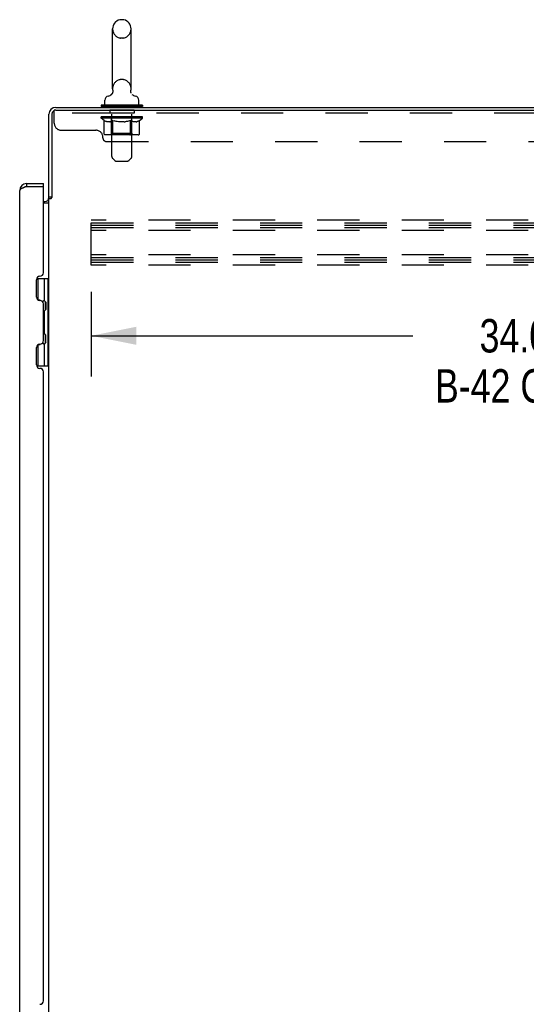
# Model space of a CAD drawing. Header units: inches. Extents: x 0 to 277, y 0 to 179.
# Tile 91 of 94: x 138 to 157, y 92 to 127. Entities that reach past the tile are written whole.
import ezdxf

# ---------------------------------------------------------------- set-up
doc = ezdxf.new("R2010")
doc.units = ezdxf.units.IN
doc.header["$LTSCALE"] = 15.20914
doc.header["$MEASUREMENT"] = 0
doc.linetypes.add('HIDDEN', pattern=[0.2, 0.1, -0.1])
doc.layers.get('0').update_dxf_attribs({"linetype": 'CONTINUOUS'})
for name, color, linetype in [('02___PRT_ALL_AXES', 7, 'CONTINUOUS'), ('DEFAULT_2', 8, 'HIDDEN'), ('DIMENSIONS', 7, 'CONTINUOUS')]:
    doc.layers.add(name, color=color, linetype=linetype)
doc.styles.get("Standard").update_dxf_attribs({"font": 'txt', "width": 0.8})
doc.dimstyles.new('DIMSTYLE_2', dxfattribs={"dimtxt": 1.203718, "dimasz": 1.626646, "dimexe": 0.09, "dimexo": 0.07, "dimgap": 0.037, "dimtad": 0, "dimtih": 1, "dimtoh": 1, "dimzin": 4, "dimdsep": 46, "dimtxsty": 'Standard', "dimblk": '_FILLED', "dimblk1": '_FILLED', "dimblk2": '_FILLED', "dimcen": 0.09, "dimadec": 0, "dimazin": 0, "dimtfac": 1, "dimtofl": 0, "dimtmove": 0, "dimatfit": 3, "dimldrblk": '_FILLED', "dimfxl": 0, "dimtolj": 1, "dimtzin": 4, "dimarcsym": 0})

# ---------------------------------------------------------------- blocks, each defined once
blk = doc.blocks.new('_FILLED')
at = {"color": 0, "linetype": 'ByBlock'}
blk.add_solid([(0, 0), (-1, 0.2), (-1, -0.2)], dxfattribs=at)
blk = doc.blocks.new('*D3')
at = {"layer": 'DIMENSIONS', "color": 2, "linetype": 'Continuous'}
for p, q in [((140.83, 117.273), (140.83, 114.219)), ((174.83, 117.273), (174.83, 114.219)), ((140.83, 115.683), (152.413, 115.683)), ((174.83, 115.683), (163.246, 115.683))]:
    blk.add_line(p, q, dxfattribs=at)
at = {"layer": 'DIMENSIONS', "color": 2, "linetype": 'Continuous', "xscale": 1.6266460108, "yscale": 1.6266460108, "zscale": 1.6266460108, "rotation": 180}
blk.add_blockref('_FILLED', (140.83, 115.683), dxfattribs=at)
at = {"layer": 'DIMENSIONS', "color": 2, "linetype": 'Continuous', "xscale": 1.6266460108, "yscale": 1.6266460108, "zscale": 1.6266460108}
blk.add_blockref('_FILLED', (174.83, 115.683), dxfattribs=at)
at = {"layer": 'DIMENSIONS', "color": 2, "linetype": 'Continuous', "insert": (157.83, 116.285), "char_height": 1.20372, "width": 11.55569, "attachment_point": 2, "line_spacing_factor": 0.9}
blk.add_mtext('34.00 S.S.\\PB-42 CHANNEL', dxfattribs=at)

msp = doc.modelspace()

# ---------------------------------------------------------------- linework, layer by layer
at = {"color": 7, "linetype": 'Continuous'}
for p, q in [((141.599, 124.589), (141.599, 126.749)), ((141.972, 127.079), (141.895, 127.079)), ((142.268, 124.589), (142.268, 126.749)), ((141.542, 124.367), (141.538, 124.364)), ((142.259, 124.497), (142.259, 124.503)), ((142.259, 124.485), (142.259, 124.491)), ((142.26, 124.473), (142.259, 124.479)), ((142.261, 124.52), (142.262, 124.525)), ((142.262, 124.462), (142.261, 124.468)), ((142.265, 124.451), (142.263, 124.456)), ((142.267, 124.445), (142.265, 124.451)), ((142.269, 124.439), (142.267, 124.445)), ((142.271, 124.434), (142.269, 124.44)), ((141.184, 123.997), (141.184, 123.955)), ((142.684, 123.997), (141.184, 123.997)), ((142.684, 123.955), (141.184, 123.955)), ((141.219, 123.955), (141.219, 123.919)), ((141.324, 124.017), (141.324, 124.173)), ((142.544, 124.017), (142.544, 124.173)), ((142.649, 123.955), (142.649, 123.919)), ((142.684, 123.997), (142.684, 123.955)), ((138.502, 121.169), (138.502, 121.065)), ((139.109, 121.065), (139.089, 121.065)), ((139.109, 121.065), (139.109, 121.169)), ((139.413, 120.679), (139.309, 120.679)), ((138.865, 117.744), (139.309, 117.744)), ((138.915, 116.975), (138.915, 117.744)), ((139.131, 117.744), (139.131, 116.955)), ((139.269, 117.744), (139.269, 114.595)), ((138.995, 116.967), (138.93, 116.967)), ((139.195, 116.891), (139.131, 116.955)), ((139.179, 116.613), (139.179, 116.907)), ((139.195, 116.891), (139.195, 116.629)), ((139.195, 116.629), (139.131, 116.565)), ((139.131, 116.565), (139.131, 115.774)), ((139.195, 115.71), (139.131, 115.774)), ((139.195, 115.448), (139.131, 115.384)), ((139.131, 115.384), (139.131, 114.595)), ((139.179, 115.432), (139.179, 115.726)), ((139.195, 115.448), (139.195, 115.71)), ((138.915, 114.595), (138.915, 115.364)), ((138.93, 115.372), (138.995, 115.372)), ((138.865, 114.595), (139.309, 114.595))]:
    msp.add_line(p, q, dxfattribs=at)
at = {"color": 3, "linetype": 'Continuous'}
for p, q in [((139.555, 123.919), (175.257, 123.919)), ((139.309, 120.666), (139.309, 123.673)), ((139.413, 123.672), (139.413, 120.668)), ((139.556, 123.815), (175.194, 123.815)), ((138.502, 121.065), (138.472, 121.055)), ((138.502, 121.169), (139.109, 121.169)), ((138.502, 121.065), (139.089, 121.065)), ((138.255, 58.916), (138.255, 120.923)), ((138.417, 121.034), (138.4, 121.027)), ((139.109, 117.954), (139.109, 121.045)), ((139.109, 120.523), (139.166, 120.523)), ((139.109, 120.471), (139.283, 120.471)), ((139.309, 59.212), (139.309, 120.627)), ((139.309, 120.627), (139.383, 120.627)), ((138.859, 117.079), (138.859, 117.706)), ((138.983, 117.83), (138.985, 117.83)), ((138.985, 116.955), (138.983, 116.955)), ((139.109, 115.508), (139.109, 116.831)), ((138.983, 115.384), (138.985, 115.384)), ((138.859, 114.633), (138.859, 115.26)), ((138.985, 114.509), (138.983, 114.509)), ((139.109, 91.704), (139.109, 114.385))]:
    msp.add_line(p, q, dxfattribs=at)
at = {"color": 7, "linetype": 'Continuous'}
for points in [[(141.606, 124.525), (141.607, 124.52), (141.607, 124.514), (141.608, 124.509), (141.608, 124.503), (141.609, 124.497), (141.609, 124.491), (141.608, 124.485), (141.608, 124.479), (141.607, 124.474), (141.606, 124.468), (141.605, 124.462), (141.604, 124.456), (141.602, 124.451), (141.601, 124.445), (141.599, 124.44), (141.596, 124.434), (141.594, 124.429), (141.592, 124.424), (141.589, 124.419), (141.586, 124.414), (141.583, 124.409), (141.579, 124.404), (141.576, 124.399), (141.572, 124.395), (141.568, 124.39), (141.565, 124.386), (141.56, 124.382), (141.556, 124.378), (141.552, 124.374), (141.547, 124.37), (141.542, 124.367)], [(142.259, 124.508), (142.26, 124.514), (142.261, 124.52)], [(142.263, 124.456), (142.262, 124.462), (142.261, 124.468), (142.26, 124.473), (142.259, 124.479), (142.259, 124.485), (142.259, 124.491), (142.259, 124.497), (142.259, 124.503), (142.259, 124.508), (142.26, 124.514), (142.261, 124.52)]]:
    msp.add_lwpolyline(points, dxfattribs=at)
at = {"color": 3, "linetype": 'Continuous'}
for points in [[(138.472, 121.055), (138.457, 121.049), (138.443, 121.044), (138.428, 121.038), (138.417, 121.034)], [(138.4, 121.027), (138.387, 121.022), (138.374, 121.016), (138.362, 121.011), (138.35, 121.005), (138.338, 121), (138.327, 120.994), (138.317, 120.989), (138.308, 120.983), (138.299, 120.978), (138.291, 120.972), (138.283, 120.967), (138.277, 120.961), (138.271, 120.956), (138.266, 120.95), (138.262, 120.945), (138.259, 120.939), (138.257, 120.934), (138.256, 120.928), (138.255, 120.923)], [(139.283, 120.471), (139.283, 120.473), (139.283, 120.475), (139.283, 120.476), (139.284, 120.478), (139.284, 120.48), (139.285, 120.481), (139.286, 120.482), (139.287, 120.484), (139.288, 120.485), (139.29, 120.487), (139.291, 120.488), (139.293, 120.489), (139.295, 120.49)], [(139.295, 120.49), (139.299, 120.493), (139.3, 120.494), (139.302, 120.496), (139.304, 120.497), (139.305, 120.498), (139.307, 120.5), (139.308, 120.501), (139.308, 120.503), (139.309, 120.504), (139.309, 120.505)], [(139.383, 120.627), (139.385, 120.629), (139.387, 120.63), (139.389, 120.632), (139.39, 120.633), (139.392, 120.635), (139.393, 120.636), (139.394, 120.638), (139.395, 120.639), (139.396, 120.64), (139.397, 120.642), (139.398, 120.643), (139.398, 120.644), (139.399, 120.646)], [(139.399, 120.646), (139.401, 120.65), (139.402, 120.651), (139.403, 120.653), (139.404, 120.655), (139.405, 120.656), (139.406, 120.658), (139.407, 120.66), (139.408, 120.662), (139.41, 120.664), (139.411, 120.666), (139.413, 120.668)]]:
    msp.add_lwpolyline(points, dxfattribs=at)
at = {"color": 7, "linetype": 'Continuous'}
for centre, radius, start, end in [((141.934, 126.749), 0.334, 102.4284, 180), ((141.895, 126.922), 0.157, 90, 102.4284), ((141.972, 126.922), 0.157, 77.5716, 90), ((141.934, 126.749), 0.334, 0, 77.5716), ((141.481, 124.173), 0.157, 101.6478, 180), ((141.397, 124.578), 0.257, 281.6478, 311.9717), ((141.934, 124.589), 0.334, 180, 191.0697), ((141.934, 124.589), 0.334, 348.9303, 360), ((142.47, 124.578), 0.257, 228.0281, 258.3522), ((142.387, 124.173), 0.157, 0, 78.3522), ((141.344, 124.017), 0.02, 180, 270), ((142.524, 124.017), 0.02, 270, 360), ((138.502, 120.923), 0.142, 90, 131.3832), ((138.509, 120.915), 0.15, 96.8595, 128.0665), ((139.195, 116.863), 0.116, 122.8419, 159.6433), ((139.195, 116.657), 0.116, 222.7197, 237.1581), ((138.659, 116.39), 0.472, 0, 17.6919), ((138.659, 115.949), 0.472, 342.3081, 360), ((139.195, 115.682), 0.116, 122.8419, 137.2803), ((139.195, 115.476), 0.116, 200.3542, 237.1581)]:
    msp.add_arc(centre, radius, start, end, dxfattribs=at)
at = {"color": 3, "linetype": 'Continuous'}
for centre, radius, start, end in [((139.555, 123.673), 0.246, 90, 180), ((139.556, 123.672), 0.143, 90, 180), ((138.502, 120.923), 0.246, 90, 180), ((139.089, 121.045), 0.02, 0, 90), ((139.166, 120.666), 0.142, 270, 360), ((138.985, 117.954), 0.124, 270, 359.9999), ((138.983, 117.706), 0.124, 90, 180), ((138.983, 117.079), 0.124, 180, 270), ((138.985, 116.831), 0.124, 360, 90), ((138.983, 115.26), 0.124, 90, 180), ((138.985, 115.508), 0.124, 270, 359.9999), ((138.983, 114.633), 0.124, 180, 270), ((138.985, 114.385), 0.124, 360, 90), ((138.985, 91.704), 0.124, 270, 359.9999)]:
    msp.add_arc(centre, radius, start, end, dxfattribs=at)
at = {"layer": '02___PRT_ALL_AXES', "color": 8, "linetype": 'HIDDEN'}
for p, q in [((141.501, 123.815), (141.501, 123.711)), ((142.376, 123.815), (141.501, 123.815)), ((142.376, 123.711), (141.501, 123.711)), ((142.376, 123.815), (142.376, 123.711))]:
    msp.add_line(p, q, dxfattribs=at)
at = {"layer": 'DEFAULT_2', "color": 8, "linetype": 'HIDDEN'}
for p, q in [((141.972, 126.419), (141.895, 126.419)), ((141.972, 124.919), (141.895, 124.919)), ((141.529, 123.997), (141.529, 123.919)), ((141.569, 122.152), (141.569, 123.967)), ((142.299, 122.152), (142.299, 123.967)), ((142.339, 123.997), (142.339, 123.919)), ((139.501, 123.345), (139.501, 123.815)), ((139.556, 123.815), (139.501, 123.815)), ((175.126, 123.711), (139.501, 123.711)), ((141.19, 123.523), (141.19, 123.57)), ((141.19, 123.569), (141.547, 123.569)), ((141.191, 123.569), (141.191, 123.575)), ((141.332, 123.573), (141.191, 123.575)), ((141.201, 123.57), (141.201, 123.577)), ((141.212, 123.566), (141.212, 123.57)), ((141.212, 123.566), (142.655, 123.566)), ((141.222, 123.566), (141.222, 123.57)), ((141.224, 123.566), (141.224, 123.57)), ((141.235, 123.57), (141.235, 123.577)), ((141.254, 123.566), (141.254, 123.57)), ((141.257, 123.566), (141.257, 123.57)), ((141.29, 123.57), (141.29, 123.577)), ((141.307, 123.566), (141.307, 123.57)), ((141.31, 123.566), (141.31, 123.57)), ((141.332, 123.569), (141.332, 123.573)), ((141.364, 123.57), (141.364, 123.577)), ((141.365, 123.566), (141.365, 123.569)), ((141.366, 123.566), (141.366, 123.569)), ((141.369, 123.566), (141.369, 123.569)), ((141.379, 123.566), (141.379, 123.57)), ((141.379, 123.566), (141.379, 123.569)), ((141.383, 123.566), (141.383, 123.57)), ((141.386, 123.566), (141.386, 123.571)), ((141.39, 123.566), (141.39, 123.569)), ((141.409, 123.566), (141.409, 123.569)), ((141.427, 123.566), (141.427, 123.569)), ((141.43, 123.566), (141.43, 123.573)), ((141.456, 123.57), (141.456, 123.577)), ((141.456, 123.566), (141.456, 123.569)), ((141.467, 123.566), (141.467, 123.57)), ((141.472, 123.566), (141.472, 123.57)), ((141.48, 123.566), (141.48, 123.569)), ((141.496, 123.566), (141.496, 123.574)), ((141.517, 123.566), (141.517, 123.569)), ((141.519, 123.566), (141.519, 123.569)), ((141.547, 123.566), (141.547, 123.569)), ((141.625, 123.569), (141.559, 123.569)), ((141.562, 123.57), (141.562, 123.577)), ((141.57, 123.566), (141.57, 123.57)), ((141.576, 123.566), (141.576, 123.57)), ((141.582, 123.566), (141.582, 123.576)), ((141.59, 123.566), (141.59, 123.569)), ((141.601, 123.566), (141.601, 123.569)), ((141.625, 123.566), (141.625, 123.569)), ((141.713, 123.569), (141.65, 123.569)), ((141.674, 123.566), (141.674, 123.569)), ((141.679, 123.57), (141.679, 123.577)), ((141.684, 123.566), (141.684, 123.57)), ((141.686, 123.566), (141.686, 123.577)), ((141.69, 123.566), (141.69, 123.57)), ((141.699, 123.566), (141.699, 123.57)), ((141.713, 123.566), (141.713, 123.569)), ((141.807, 123.569), (141.75, 123.569)), ((141.766, 123.566), (141.766, 123.569)), ((141.799, 123.569), (141.934, 123.577)), ((141.805, 123.57), (141.805, 123.577)), ((141.805, 123.57), (141.805, 123.577)), ((141.805, 123.577), (141.805, 123.577)), ((141.805, 123.566), (141.805, 123.57)), ((141.807, 123.566), (141.807, 123.569)), ((141.81, 123.566), (141.81, 123.57)), ((141.812, 123.566), (141.812, 123.57)), ((141.905, 123.569), (141.855, 123.569)), ((141.863, 123.566), (141.863, 123.569)), ((141.905, 123.566), (141.905, 123.569)), ((141.931, 123.57), (141.93, 123.57)), ((141.93, 123.566), (141.93, 123.57)), ((141.931, 123.566), (141.931, 123.57)), ((141.934, 123.57), (141.934, 123.577)), ((141.934, 123.577), (142.068, 123.569)), ((141.937, 123.566), (141.937, 123.57)), ((141.937, 123.566), (141.937, 123.57)), ((141.937, 123.57), (141.937, 123.57)), ((141.962, 123.566), (141.962, 123.569)), ((141.962, 123.569), (142.013, 123.569)), ((142.005, 123.566), (142.005, 123.569)), ((142.056, 123.566), (142.056, 123.57)), ((142.057, 123.566), (142.057, 123.57)), ((142.06, 123.566), (142.06, 123.569)), ((142.06, 123.569), (142.118, 123.569)), ((142.062, 123.57), (142.062, 123.577)), ((142.062, 123.577), (142.063, 123.577)), ((142.062, 123.566), (142.062, 123.57)), ((142.063, 123.57), (142.063, 123.577)), ((142.101, 123.566), (142.101, 123.569)), ((142.154, 123.566), (142.154, 123.569)), ((142.154, 123.569), (142.217, 123.569)), ((142.168, 123.566), (142.168, 123.57)), ((142.177, 123.566), (142.177, 123.57)), ((142.181, 123.566), (142.181, 123.577)), ((142.183, 123.566), (142.183, 123.57)), ((142.188, 123.57), (142.188, 123.577)), ((142.193, 123.566), (142.193, 123.569)), ((142.242, 123.566), (142.242, 123.569)), ((142.242, 123.569), (142.308, 123.569)), ((142.266, 123.566), (142.266, 123.569)), ((142.277, 123.566), (142.277, 123.569)), ((142.285, 123.566), (142.285, 123.576)), ((142.292, 123.566), (142.292, 123.57)), ((142.297, 123.566), (142.297, 123.57)), ((142.305, 123.57), (142.305, 123.577)), ((142.32, 123.566), (142.32, 123.569)), ((142.32, 123.569), (142.549, 123.569)), ((142.348, 123.566), (142.348, 123.569)), ((142.351, 123.566), (142.351, 123.569)), ((142.371, 123.566), (142.371, 123.574)), ((142.387, 123.566), (142.387, 123.569)), ((142.395, 123.566), (142.395, 123.57)), ((142.4, 123.566), (142.4, 123.57)), ((142.412, 123.57), (142.412, 123.577)), ((142.412, 123.566), (142.412, 123.569)), ((142.437, 123.566), (142.437, 123.573)), ((142.44, 123.566), (142.44, 123.569)), ((142.458, 123.566), (142.458, 123.569)), ((142.477, 123.566), (142.477, 123.569)), ((142.481, 123.566), (142.481, 123.571)), ((142.484, 123.566), (142.484, 123.57)), ((142.488, 123.566), (142.488, 123.57)), ((142.488, 123.566), (142.488, 123.569)), ((142.498, 123.566), (142.498, 123.569)), ((142.501, 123.566), (142.501, 123.569)), ((142.502, 123.566), (142.502, 123.569)), ((142.503, 123.57), (142.503, 123.577)), ((142.557, 123.566), (142.557, 123.57)), ((142.56, 123.566), (142.56, 123.57)), ((142.578, 123.57), (142.578, 123.577)), ((142.611, 123.566), (142.611, 123.57)), ((142.613, 123.566), (142.613, 123.57)), ((142.632, 123.57), (142.632, 123.577)), ((142.644, 123.566), (142.644, 123.57)), ((142.645, 123.566), (142.645, 123.57)), ((142.655, 123.566), (142.655, 123.57)), ((142.666, 123.57), (142.666, 123.577)), ((142.677, 123.523), (142.677, 123.577)), ((141.298, 123.447), (141.19, 123.523)), ((142.677, 123.523), (141.19, 123.523)), ((141.298, 122.968), (141.298, 123.447)), ((141.298, 123.447), (141.318, 123.434)), ((141.338, 123.422), (141.318, 123.434)), ((141.357, 123.412), (141.337, 123.422)), ((141.376, 123.404), (141.357, 123.412)), ((141.395, 123.397), (141.376, 123.404)), ((141.414, 123.392), (141.395, 123.397)), ((141.5, 123.392), (141.414, 123.392)), ((141.5, 123.392), (141.519, 123.397)), ((141.538, 123.404), (141.519, 123.397)), ((141.557, 123.412), (141.538, 123.404)), ((141.576, 123.422), (141.557, 123.412)), ((141.568, 122.971), (141.568, 123.519)), ((141.596, 123.434), (141.576, 123.422)), ((141.616, 123.447), (141.596, 123.434)), ((141.616, 122.968), (141.616, 123.447)), ((141.616, 123.447), (141.656, 123.434)), ((141.695, 123.422), (141.655, 123.434)), ((141.734, 123.412), (141.695, 123.422)), ((141.772, 123.404), (141.733, 123.412)), ((141.81, 123.397), (141.772, 123.404)), ((141.848, 123.392), (141.81, 123.397)), ((142.019, 123.392), (141.848, 123.392)), ((142.019, 123.392), (142.057, 123.397)), ((142.096, 123.404), (142.057, 123.397)), ((142.134, 123.412), (142.095, 123.404)), ((142.173, 123.422), (142.133, 123.412)), ((142.212, 123.434), (142.172, 123.422)), ((142.251, 123.447), (142.211, 123.434)), ((142.251, 122.968), (142.251, 123.447)), ((142.251, 123.447), (142.272, 123.434)), ((142.291, 123.422), (142.271, 123.434)), ((142.311, 123.412), (142.291, 123.422)), ((142.3, 122.971), (142.3, 123.519)), ((142.33, 123.404), (142.31, 123.412)), ((142.349, 123.397), (142.329, 123.404)), ((142.368, 123.392), (142.348, 123.397)), ((142.453, 123.392), (142.368, 123.392)), ((142.453, 123.392), (142.472, 123.397)), ((142.491, 123.404), (142.472, 123.397)), ((142.511, 123.412), (142.491, 123.404)), ((142.53, 123.422), (142.51, 123.412)), ((142.549, 123.434), (142.53, 123.422)), ((142.569, 123.447), (142.549, 123.434)), ((142.569, 123.447), (142.677, 123.523)), ((142.569, 122.968), (142.569, 123.447)), ((139.751, 123.095), (141.001, 123.095)), ((141.251, 122.815), (141.251, 122.845)), ((142.519, 122.924), (141.348, 122.924)), ((141.568, 122.971), (141.521, 122.924)), ((142.3, 122.971), (141.568, 122.971)), ((142.226, 122.924), (142.229, 122.925)), ((142.235, 122.927), (142.238, 122.929)), ((142.238, 122.929), (142.241, 122.932)), ((142.246, 122.94), (142.248, 122.945)), ((142.248, 122.945), (142.249, 122.95)), ((142.3, 122.971), (142.346, 122.924)), ((141.376, 122.69), (173.251, 122.69)), ((141.669, 122.01), (141.598, 122.081)), ((141.74, 121.98), (142.127, 121.98)), ((142.198, 122.01), (142.269, 122.081)), ((140.83, 118.232), (140.83, 119.857)), ((174.83, 119.857), (140.83, 119.857)), ((140.83, 119.753), (174.83, 119.753)), ((140.83, 119.669), (174.83, 119.669)), ((140.83, 119.586), (174.83, 119.586)), ((174.83, 119.482), (140.83, 119.482)), ((174.83, 118.607), (140.83, 118.607)), ((140.83, 118.503), (174.83, 118.503)), ((140.83, 118.419), (174.83, 118.419)), ((140.83, 118.336), (174.83, 118.336)), ((174.83, 118.232), (140.83, 118.232))]:
    msp.add_line(p, q, dxfattribs=at)
for points in [[(141.348, 122.924), (141.342, 122.925), (141.336, 122.926), (141.33, 122.927), (141.324, 122.929), (141.319, 122.932), (141.314, 122.936), (141.31, 122.94), (141.306, 122.945), (141.302, 122.95), (141.3, 122.955), (141.298, 122.961), (141.298, 122.968)], [(141.641, 122.924), (141.638, 122.925), (141.635, 122.926), (141.632, 122.927), (141.629, 122.929), (141.626, 122.932), (141.624, 122.936), (141.622, 122.94), (141.62, 122.945), (141.618, 122.95), (141.617, 122.955), (141.616, 122.961), (141.616, 122.968)], [(142.229, 122.925), (142.232, 122.926), (142.235, 122.927)], [(142.241, 122.932), (142.243, 122.936), (142.246, 122.94)], [(142.249, 122.95), (142.25, 122.955), (142.251, 122.961), (142.251, 122.968)], [(142.25, 122.955), (142.251, 122.961), (142.251, 122.968)], [(142.519, 122.924), (142.525, 122.925), (142.531, 122.926), (142.537, 122.927), (142.543, 122.929), (142.548, 122.932), (142.553, 122.936), (142.558, 122.94), (142.562, 122.945), (142.565, 122.95), (142.567, 122.955), (142.569, 122.961), (142.569, 122.968)]]:
    msp.add_lwpolyline(points, dxfattribs=at)
for centre, radius, start, end in [((141.934, 126.749), 0.334, 180, 257.5716), ((141.934, 126.749), 0.334, 282.4284, 360), ((141.895, 126.576), 0.157, 257.5716, 270), ((141.972, 126.576), 0.157, 270, 282.4284), ((141.934, 124.589), 0.334, 102.4284, 180), ((141.895, 124.762), 0.157, 90, 102.4284), ((141.972, 124.762), 0.157, 77.5716, 90), ((141.934, 124.589), 0.334, 0, 77.5716), ((141.539, 123.967), 0.03, 0, 90), ((142.329, 123.967), 0.03, 90, 180), ((141.521, 123.519), 0.0466, 0, 90), ((142.346, 123.519), 0.0466, 90, 180), ((139.751, 123.345), 0.25, 180, 270), ((141.001, 122.845), 0.25, 0, 90), ((141.376, 122.815), 0.125, 180, 270), ((141.669, 122.152), 0.1, 180, 225), ((142.199, 122.152), 0.1, 315, 360), ((141.74, 122.08), 0.1, 225, 270), ((142.127, 122.08), 0.1, 270, 315)]:
    msp.add_arc(centre, radius, start, end, dxfattribs=at)
for centre, major_axis, ratio, start_param, end_param in [((141.934, 123.577), (0.743, 0.008), 0.059247, 9.249624, 9.431866), ((141.934, 123.577), (0.744, 0), 0.060167, -3.084065, -2.96706), ((141.934, 123.577), (0.743, 0.015), 0.056515, 2.79136, 2.965893), ((141.219, 123.564), (0.232, -0.002), 0.059247, 0.601702, 1.645657), ((141.139, 123.564), (0.232, 0.002), 0.059247, 0.251393, 1.295349), ((141.934, 123.577), (0.743, -0.008), 0.059247, -2.966439, -2.791906), ((141.139, 123.556), (0.232, 0.005), 0.056515, 1.199244, 1.294804), ((141.219, 123.556), (0.232, 0), 0.060167, 1.549477, 1.645036), ((141.167, 123.556), (0.232, 0.002), 0.059247, 1.16236, 1.374323), ((141.223, 123.558), (0.192, 0.002), 0.059247, 1.051627, 1.625044), ((141.199, 123.558), (0.192, 0.004), 0.056515, 0.876548, 1.449966), ((141.267, 123.558), (0.192, 0), 0.060167, 1.226781, 1.800198), ((141.934, 123.577), (0.743, 0.022), 0.052059, 2.616423, 2.790956), ((141.292, 123.564), (0.232, -0.005), 0.056515, 0.77678, 1.820736), ((141.134, 123.564), (0.232, 0.005), 0.056515, 0.076315, 1.120271), ((141.934, 123.577), (0.743, -0.015), 0.056515, -2.79136, -2.616827), ((141.134, 123.556), (0.232, 0.007), 0.052059, 1.024308, 1.119867), ((141.292, 123.556), (0.232, -0.002), 0.059247, 1.724631, 1.82019), ((141.199, 123.558), (0.192, 0.006), 0.052059, 0.701611, 1.275029), ((141.332, 123.558), (0.192, -0.002), 0.059247, 1.401935, 1.975352), ((141.934, 123.577), (0.743, 0.029), 0.046022, 2.441677, 2.61621), ((141.385, 123.564), (0.232, -0.007), 0.052059, 0.951717, 1.995673), ((141.154, 123.564), (0.232, 0.007), 0.052059, -0.098622, 0.945334), ((141.934, 123.577), (0.743, -0.022), 0.052059, -2.616423, -2.441891), ((141.154, 123.556), (0.232, 0.009), 0.046022, 0.849561, 0.945121), ((141.385, 123.556), (0.232, -0.005), 0.056515, 1.899709, 1.995269), ((141.22, 123.558), (0.192, 0.007), 0.046022, 0.526865, 1.100283), ((141.415, 123.558), (0.192, -0.004), 0.056515, 1.577013, 2.150431), ((141.167, 123.564), (0.232, 0), 0.060167, 0.426548, 0.780915), ((141.934, 123.577), (0.743, 0.034), 0.038593, 2.267147, 2.44168), ((141.495, 123.564), (0.232, -0.009), 0.046022, 1.126463, 2.170419), ((141.934, 123.577), (0.743, -0.029), 0.046022, -2.441677, -2.267144), ((141.198, 123.564), (0.232, 0.009), 0.046022, -0.273368, 0.770588), ((141.198, 123.556), (0.232, 0.011), 0.038593, 0.675031, 0.77059), ((141.495, 123.556), (0.232, -0.007), 0.052059, 2.074646, 2.170205), ((141.263, 123.558), (0.192, 0.009), 0.038593, 0.352335, 0.925752), ((141.514, 123.558), (0.192, -0.006), 0.052059, 1.75195, 2.325367), ((141.934, 123.577), (0.743, 0.039), 0.030002, 2.09283, 2.267363), ((141.617, 123.564), (0.232, -0.011), 0.038593, 1.300994, 2.344949), ((141.934, 123.577), (0.743, -0.034), 0.038593, -2.267147, -2.092614), ((141.264, 123.564), (0.232, 0.011), 0.038593, -0.447899, 0.596057), ((141.264, 123.556), (0.232, 0.012), 0.030002, 0.500714, 0.596274), ((141.617, 123.556), (0.232, -0.009), 0.046022, 2.249392, 2.344952), ((141.327, 123.558), (0.192, 0.01), 0.030002, 0.178018, 0.751436), ((141.626, 123.558), (0.192, -0.007), 0.046022, 1.926696, 2.500114), ((141.351, 123.564), (0.232, 0.012), 0.030002, -0.622215, 0.421741), ((141.934, 123.577), (0.743, 0.042), 0.020513, 1.918702, 2.093235), ((141.75, 123.564), (0.232, -0.012), 0.030002, 1.47531, 2.519266), ((141.934, 123.577), (0.743, -0.039), 0.030002, -2.09283, -1.918297), ((141.351, 123.556), (0.232, 0.013), 0.020513, 0.326586, 0.422146), ((141.75, 123.556), (0.232, -0.011), 0.038593, 2.423923, 2.519482), ((141.409, 123.558), (0.192, 0.011), 0.020513, 0.00389, 0.577307), ((141.747, 123.558), (0.192, -0.009), 0.038593, 2.101227, 2.674644), ((141.455, 123.564), (0.232, 0.013), 0.020513, -0.796343, 0.247613), ((141.934, 123.577), (0.743, 0.044), 0.010411, 1.744712, 1.919245), ((141.888, 123.564), (0.232, -0.013), 0.020513, 1.649438, 2.693394), ((141.934, 123.577), (0.743, -0.042), 0.020513, -1.918702, -1.744169), ((141.455, 123.556), (0.232, 0.014), 0.010411, 0.152596, 0.248156), ((141.888, 123.556), (0.232, -0.012), 0.030002, 2.598239, 2.693799), ((141.507, 123.558), (0.192, 0.011), 0.010411, 6.113086, 6.686503), ((141.874, 123.558), (0.192, -0.01), 0.030002, 2.275543, 2.848961), ((141.573, 123.564), (0.232, 0.014), 0.010411, -0.970333, -0.000837), ((142.028, 123.564), (0.232, -0.014), 0.010411, 1.823428, 2.867384), ((141.934, 123.577), (0.743, -0.044), 0.010411, -1.744712, -1.570179), ((142.028, 123.556), (0.232, -0.013), 0.020513, 2.772368, 2.867927), ((142.002, 123.558), (0.192, -0.011), 0.020513, 2.449671, 3.023089), ((141.84, 123.564), (0.232, 0.014), 0.010411, 0.274209, 1.318165), ((141.738, 123.558), (0.192, 0.011), 0.010411, -0.000452, 0.517932), ((141.703, 123.556), (0.232, 0.014), 0.010411, 0.099676, 0.195236), ((141.934, 123.577), (0.743, 0.044), 0.010411, -1.571413, -1.39688), ((142.164, 123.556), (0.232, -0.014), 0.010411, 2.946357, 3.041917), ((142.129, 123.558), (0.192, -0.011), 0.010411, 2.623661, 3.142044), ((141.979, 123.564), (0.232, 0.013), 0.020513, 0.448199, 1.492154), ((141.865, 123.558), (0.192, 0.011), 0.020513, 0.118504, 0.691921), ((141.84, 123.556), (0.232, 0.013), 0.020513, 0.273666, 0.369225), ((142.294, 123.564), (0.232, -0.014), 0.010411, -3.140756, -2.17126), ((141.934, 123.577), (0.743, 0.042), 0.020513, -1.397424, -1.222891), ((141.934, 123.577), (0.743, -0.044), 0.010411, 1.222347, 1.39688), ((142.117, 123.564), (0.232, 0.012), 0.030002, 0.622327, 1.666283), ((141.993, 123.558), (0.192, 0.01), 0.030002, 0.292632, 0.86605), ((142.36, 123.558), (0.192, -0.011), 0.010411, 2.738275, 3.311692), ((142.413, 123.564), (0.232, -0.013), 0.020513, 2.89398, 3.937936), ((141.979, 123.556), (0.232, 0.012), 0.030002, 0.447794, 0.543354), ((142.413, 123.556), (0.232, -0.014), 0.010411, 2.893437, 2.988996), ((141.934, 123.577), (0.743, 0.039), 0.030002, -1.223295, -1.048762), ((141.934, 123.577), (0.743, -0.042), 0.020513, 1.048358, 1.222891), ((142.25, 123.564), (0.232, 0.011), 0.038593, 0.796643, 1.840599), ((142.12, 123.558), (0.192, 0.009), 0.038593, 0.466948, 1.040366), ((142.458, 123.558), (0.192, -0.011), 0.020513, 2.564285, 3.137703), ((142.517, 123.564), (0.232, -0.012), 0.030002, 2.719852, 3.763807), ((142.373, 123.564), (0.232, 0.009), 0.046022, 0.971174, 2.01513), ((142.117, 123.556), (0.232, 0.011), 0.038593, 0.62211, 0.71767), ((142.517, 123.556), (0.232, -0.013), 0.020513, 2.719447, 2.815007), ((141.934, 123.577), (0.743, 0.034), 0.038593, -1.048979, -0.874446), ((141.934, 123.577), (0.743, -0.039), 0.030002, 0.874229, 1.048762), ((142.241, 123.558), (0.192, 0.007), 0.046022, 0.641479, 1.214897), ((142.482, 123.564), (0.232, 0.007), 0.052059, 1.14592, 2.189876), ((142.54, 123.558), (0.192, -0.01), 0.030002, 2.390157, 2.963574), ((142.603, 123.564), (0.232, -0.011), 0.038593, 2.545535, 3.589491), ((142.353, 123.558), (0.192, 0.006), 0.052059, 0.816225, 1.389643), ((142.25, 123.556), (0.232, 0.009), 0.046022, 0.796641, 0.892201), ((142.603, 123.556), (0.232, -0.012), 0.030002, 2.545319, 2.640878), ((142.575, 123.564), (0.232, 0.005), 0.056515, 1.320857, 2.364813), ((141.934, 123.577), (0.743, 0.029), 0.046022, -0.874448, -0.699915), ((141.934, 123.577), (0.743, -0.034), 0.038593, 0.699913, 0.874446), ((142.669, 123.564), (0.232, -0.009), 0.046022, 2.371005, 3.41496), ((142.604, 123.558), (0.192, -0.009), 0.038593, 2.21584, 2.789258), ((142.452, 123.558), (0.192, 0.004), 0.056515, 0.991162, 1.564579), ((142.649, 123.564), (0.232, 0.002), 0.059247, 1.495935, 2.539891), ((142.713, 123.564), (0.232, -0.007), 0.052059, 2.196258, 3.240214), ((142.647, 123.558), (0.192, -0.007), 0.046022, 2.04131, 2.614727), ((142.373, 123.556), (0.232, 0.007), 0.052059, 0.971387, 1.066947), ((142.669, 123.556), (0.232, -0.011), 0.038593, 2.371002, 2.466562), ((142.7, 123.564), (0.232, 0), 0.060167, 1.671089, 2.715045), ((142.733, 123.564), (0.232, -0.005), 0.056515, 2.021322, 3.065278), ((141.934, 123.577), (0.743, 0.022), 0.052059, -0.699702, -0.525169), ((141.934, 123.577), (0.743, -0.029), 0.046022, 0.525382, 0.699915), ((142.535, 123.558), (0.192, 0.002), 0.059247, 1.16624, 1.739658), ((142.729, 123.564), (0.232, -0.002), 0.059247, 1.846243, 2.890199), ((142.669, 123.558), (0.192, -0.006), 0.052059, 1.866564, 2.439981), ((142.6, 123.558), (0.192, 0), 0.060167, 1.341394, 1.914812), ((142.668, 123.558), (0.192, -0.004), 0.056515, 1.691627, 2.265045), ((142.645, 123.558), (0.192, -0.002), 0.059247, 1.516549, 2.089966), ((142.482, 123.556), (0.232, 0.005), 0.056515, 1.146324, 1.241883), ((142.713, 123.556), (0.232, -0.009), 0.046022, 2.196472, 2.292031), ((141.934, 123.577), (0.743, 0.015), 0.056515, -0.524765, -0.350233), ((141.934, 123.577), (0.743, -0.022), 0.052059, 0.350636, 0.525169), ((142.575, 123.556), (0.232, 0.002), 0.059247, 1.321402, 1.416962), ((142.733, 123.556), (0.232, -0.007), 0.052059, 2.021726, 2.117285), ((141.934, 123.577), (0.743, 0.008), 0.059247, -0.349687, -0.175154), ((141.934, 123.577), (0.743, -0.015), 0.056515, 0.1757, 0.350233), ((142.649, 123.556), (0.232, 0), 0.060167, 1.496556, 1.592116), ((142.729, 123.556), (0.232, -0.005), 0.056515, 1.846789, 1.942348), ((142.7, 123.556), (0.232, -0.002), 0.059247, 1.67171, 1.76727), ((141.934, 123.577), (0.744, 0), 0.060167, -0.174533, 0), ((141.934, 123.577), (0.743, -0.008), 0.059247, 0.000621, 0.175154)]:
    msp.add_ellipse(centre, major_axis=major_axis, ratio=ratio, start_param=start_param, end_param=end_param, dxfattribs=at)

# ---------------------------------------------------------------- dimensions: what is measured, and where the dimension line sits
at = {"layer": 'DIMENSIONS', "color": 2, "linetype": 'Continuous'}
dim = msp.add_linear_dim(base=(140.83, 115.683), p1=(174.83, 117.343), p2=(140.83, 117.343), angle=180, text='<> S.S.\\PB-42 CHANNEL', dimstyle='DIMSTYLE_2', dxfattribs=at)
dim.commit()
dim.dimension.update_dxf_attribs({"geometry": '*D3', "text_midpoint": (157.83, 114.78), "dimtype": 160})

doc.saveas('drawing.dxf')
